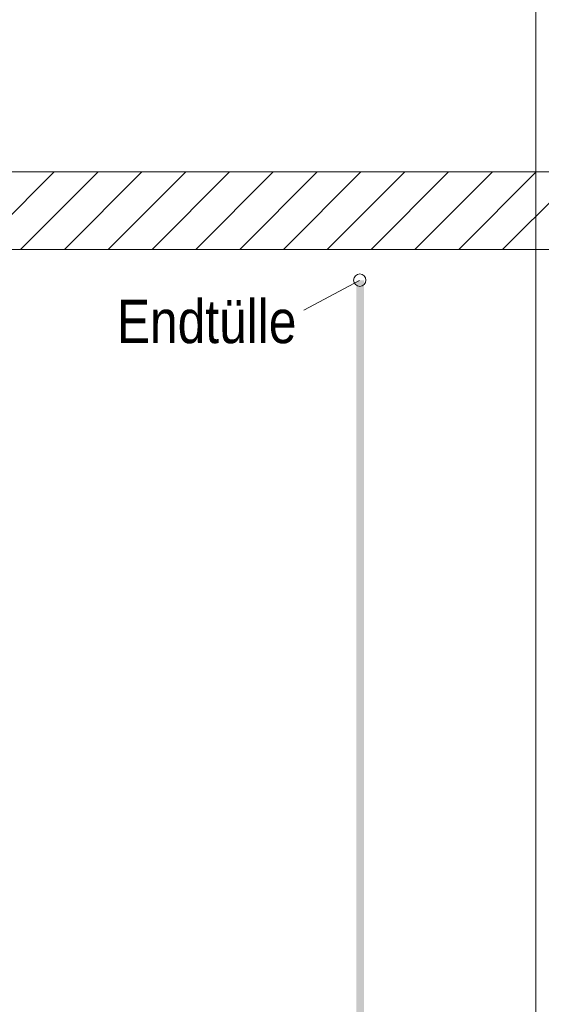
# Model space of a CAD drawing. Extents: x -620 to 3480, y 62 to 1107.
# Tile 128 of 256: x 160 to 177, y 713 to 745. Entities that reach past the tile are written whole.
import ezdxf
from ezdxf.lldxf.tags import DXFTag

# ---------------------------------------------------------------- set-up
doc = ezdxf.new("R2010")
doc.units = 0
doc.layers.get('0').update_dxf_attribs({"lineweight": 35})
for name, color, linetype, lineweight, true_color in [('E_Betonbaudose', 1, 'Continuous', 13, 0xff0000), ('E_Detail_Beschriftung', 7, 'Continuous', 13, 0x009900), ('E_Detail_Wandschraffur', 7, 'Continuous', 5, 0xc0c0c0)]:
    doc.layers.add(name, color=color, linetype=linetype, lineweight=lineweight, true_color=true_color)
doc.layers.add('E_Detail_Linie_Text_Bem', color=7, linetype='Continuous', lineweight=13)
doc.styles.get("Standard").update_dxf_attribs({"font": 'ARIALN.TTF'})
tags = doc.linetypes.add('fein_strichliert', pattern=[4, 1, -2, 1]).pattern_tags.tags
tags[8:9] = [DXFTag(74, 4), DXFTag(75, 0), DXFTag(340, '0'), DXFTag(46, 0.0), DXFTag(50, 0.0), DXFTag(44, 0.0), DXFTag(45, 0.0)]
tags[6:7] = [DXFTag(74, 4), DXFTag(75, 0), DXFTag(340, '0'), DXFTag(46, 0.0), DXFTag(50, 0.0), DXFTag(44, 0.0), DXFTag(45, 0.0)]
tags[4:5] = [DXFTag(74, 4), DXFTag(75, 0), DXFTag(340, '0'), DXFTag(46, 0.0), DXFTag(50, 0.0), DXFTag(44, 0.0), DXFTag(45, 0.0)]
tags = doc.linetypes.add('fein_strichliert-A06G9GVL8I', pattern=[4, 1, -2, 1]).pattern_tags.tags
tags[8:9] = [DXFTag(74, 4), DXFTag(75, 0), DXFTag(340, '0'), DXFTag(46, 0.0), DXFTag(50, 0.0), DXFTag(44, 0.0), DXFTag(45, 0.0)]
tags[6:7] = [DXFTag(74, 4), DXFTag(75, 0), DXFTag(340, '0'), DXFTag(46, 0.0), DXFTag(50, 0.0), DXFTag(44, 0.0), DXFTag(45, 0.0)]
tags[4:5] = [DXFTag(74, 4), DXFTag(75, 0), DXFTag(340, '0'), DXFTag(46, 0.0), DXFTag(50, 0.0), DXFTag(44, 0.0), DXFTag(45, 0.0)]

# ---------------------------------------------------------------- blocks, each defined once
blk = doc.blocks.new('Referenz-A06G9GVP8I')
at = {"layer": 'E_Betonbaudose', "linetype": 'Continuous', "ltscale": 0.13}
blk.add_circle((170.902, 736.576), 0.2, dxfattribs=at)
at = {"layer": 'E_Detail_Linie_Text_Bem', "linetype": 'fein_strichliert-A06G9GVL8I', "ltscale": 0.65}
blk.add_line((176.588, 696.758), (176.588, 749.638), dxfattribs=at)
at = {"layer": 'E_Detail_Linie_Text_Bem', "linetype": 'Continuous', "ltscale": 0.13}
for p, q in [((185.479, 740.066), (134.151, 740.066)), ((134.151, 737.566), (182.979, 737.566)), ((144.544, 737.566), (185.479, 737.566))]:
    blk.add_line(p, q, dxfattribs=at)
at = {"layer": 'E_Detail_Linie_Text_Bem', "color": 0, "linetype": 'Continuous', "ltscale": 0.13}
blk.add_line((169.1, 735.614), (170.89, 736.566), dxfattribs=at)
at = {"layer": 'E_Detail_Linie_Text_Bem', "linetype": 'Continuous', "ltscale": 0.13}
blk.add_solid([(171.036, 736.567), (171.036, 702.566), (170.786, 736.566), (170.786, 702.566)], dxfattribs=at)
at = {"layer": 'E_Detail_Wandschraffur', "linetype": 'ByBlock', "ltscale": 0.13}
for p, q in [((158.54, 737.566), (161.04, 740.066)), ((161.369, 737.566), (163.869, 740.066)), ((164.197, 737.566), (166.697, 740.066)), ((167.025, 737.566), (169.525, 740.066)), ((169.854, 737.566), (172.354, 740.066)), ((172.682, 737.566), (175.182, 740.066)), ((175.511, 737.566), (178.011, 740.066))]:
    blk.add_line(p, q, dxfattribs=at)
at = {"layer": 'E_Detail_Wandschraffur', "linetype": 'fein_strichliert', "ltscale": 0.13}
for p, q in [((159.954, 737.566), (162.454, 740.066)), ((162.783, 737.566), (165.283, 740.066)), ((165.611, 737.566), (168.111, 740.066)), ((168.44, 737.566), (170.94, 740.066)), ((171.268, 737.566), (173.768, 740.066)), ((174.097, 737.566), (176.597, 740.066))]:
    blk.add_line(p, q, dxfattribs=at)
at = {"layer": 'E_Detail_Beschriftung', "linetype": 'Continuous', "ltscale": 0.13, "insert": (163.062, 735.946), "char_height": 1.4, "attachment_point": 1}
blk.add_mtext('{\\fArial Narrow;Endtülle}', dxfattribs=at)

msp = doc.modelspace()

# ---------------------------------------------------------------- block references
at = {"color": 8, "lineweight": 25, "ltscale": 0.25, "true_color": 0x808080}
msp.add_blockref('Referenz-A06G9GVP8I', (0, 0), dxfattribs=at)

doc.saveas('drawing.dxf')
